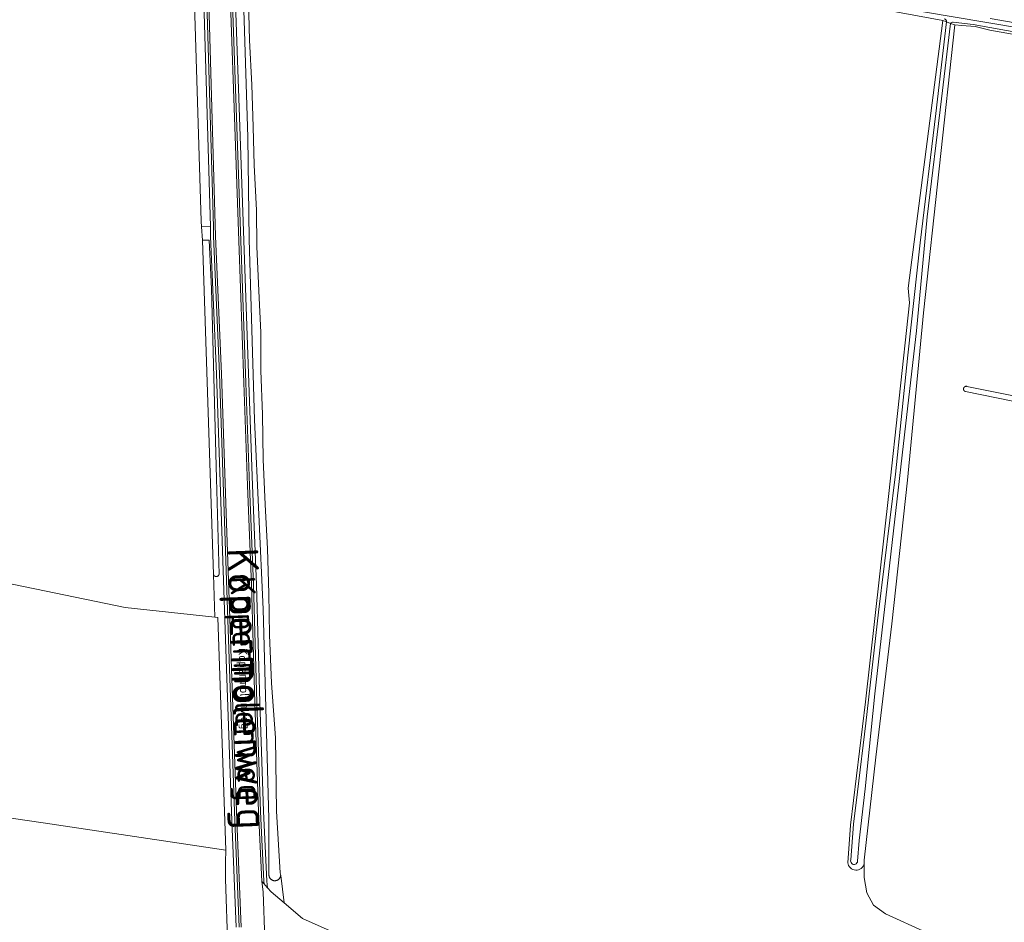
# Model space of a CAD drawing. Header units: metres. Extents: x 200031 to 204075, y 460125 to 464703.
# Tile 155 of 178: x 202222 to 202419, y 463770 to 463951. Entities that reach past the tile are written whole.
import ezdxf
from ezdxf.enums import TextEntityAlignment as Align

# ---------------------------------------------------------------- set-up
doc = ezdxf.new("R2010")
doc.units = ezdxf.units.M
doc.header["$LTSCALE"] = 2
for name, color, linetype, lineweight in [('B-WE-GR-BOS_GEMENGD-GV', 253, 'Continuous', 13), ('B-WE-GR-BOS_LOOF-GV', 253, 'Continuous', 13), ('B-WE-GR-GRAS-GV', 253, 'Continuous', 13), ('B-WE-OG-TERREIN_CULTUURSCHEIDING-GV', 253, 'Continuous', 18), ('B-WE-OG-TERREIN_ERF-GV', 253, 'Continuous', 18), ('B-WE-OG-TOPOGRAFIE-T18', 250, 'Continuous', 18), ('B-WE-OG-TOPOGRAFIE-T25_2000', 250, 'Continuous', 18), ('B-WE-OG-TOPOGRAFIE-T25_2500', 250, 'Continuous', 18), ('B-WE-OG-WATER-GV', 253, 'Continuous', 18), ('B-WE-OG-WATER_GREPPEL-GV', 253, 'Continuous', 18), ('B-WE-OG-WATER_SLOOT-GV', 253, 'Continuous', 18), ('B-WE-OG-WEG-GV', 253, 'Continuous', 18), ('B-WE-VH-VERHARDING_ASFALT-GV', 253, 'Continuous', 18), ('B-WE-VH-VERHARDING_GRASBETONSTEEN-GV', 253, 'Continuous', 18)]:
    doc.layers.add(name, color=color, linetype=linetype, lineweight=lineweight)
doc.styles.add('NLCS-ISO-M1000-T18', font='NLCS-ISO.ttf', dxfattribs={"height": 1.8})
doc.styles.add('NLCS-ISO-M2000-T25', font='NLCS-ISO.ttf', dxfattribs={"height": 5})
doc.styles.add('NLCS-ISO-M2500-T25', font='NLCS-ISO.ttf', dxfattribs={"height": 6.25})

msp = doc.modelspace()

# ---------------------------------------------------------------- linework, layer by layer
at = {"layer": 'B-WE-GR-BOS_GEMENGD-GV', "flags": 128}
msp.add_lwpolyline([(202170.096, 463798.435), (202226.531, 463790.219), (202263.122, 463784.764), (202261.549, 463831.413), (202260.964, 463831.475), (202243.007, 463833.367), (202148.23, 463852.958)], dxfattribs=at)
at = {"layer": 'B-WE-GR-BOS_LOOF-GV', "flags": 128}
for points in [[(202409.227, 463950.159), (202402.926, 463892.406), (202399.706, 463858.906), (202396.577, 463830.12), (202393.374, 463803.383), (202391.015, 463782.771), (202391.025, 463782.084), (202391.064, 463779.298), (202391.546, 463776.192), (202392.893, 463773.704), (202395.311, 463772.022), (202403.55, 463768.228)], [(202671.179, 463897.455), (202635.939, 463903.044), (202608.836, 463908.482), (202601.01, 463909.916), (202583.338, 463913.622), (202570.603, 463916.425), (202553.273, 463919.49), (202544.277, 463921.002), (202541.75, 463922.064), (202540.278, 463923.789), (202538.549, 463925.972), (202537.119, 463927.004), (202517.856, 463930.844), (202456.671, 463941.932), (202416.236, 463949.108), (202413.292, 463949.791), (202410.582, 463950.036), (202409.227, 463950.159)], [(202423.753, 463874.123), (202411.359, 463876.65), (202411.314, 463876.662), (202411.27, 463876.678), (202411.228, 463876.697), (202411.187, 463876.72), (202411.149, 463876.747), (202411.113, 463876.776), (202411.079, 463876.809), (202411.049, 463876.845), (202411.022, 463876.882), (202410.998, 463876.923), (202410.978, 463876.965), (202410.962, 463877.008), (202410.949, 463877.053), (202410.94, 463877.099), (202410.935, 463877.145), (202410.935, 463877.192), (202410.938, 463877.239), (202410.946, 463877.285), (202410.957, 463877.33), (202410.972, 463877.374), (202410.991, 463877.417), (202411.014, 463877.457), (202411.04, 463877.496), (202411.069, 463877.533), (202411.101, 463877.566), (202411.136, 463877.597), (202411.174, 463877.625), (202411.214, 463877.649), (202411.255, 463877.67), (202411.299, 463877.687), (202411.344, 463877.7), (202411.389, 463877.709), (202411.436, 463877.714), (202411.482, 463877.716), (202411.529, 463877.713), (202411.575, 463877.706), (202423.96, 463875.18)]]:
    msp.add_lwpolyline(points, dxfattribs=at)
at = {"layer": 'B-WE-GR-GRAS-GV', "flags": 128}
for points in [[(202148.23, 463852.958), (202243.007, 463833.367), (202260.964, 463831.475), (202260.685, 463839.996), (202258.494, 463906.977), (202258.272, 463909.699), (202258.181, 463910.808), (202255.455, 464000), (202254.639, 464026.719), (202255.254, 464026.742), (202255.126, 464031.829), (202254.919, 464037.234), (202254.286, 464037.021), (202199.925, 464018.736)], [(202316.48, 464032.83), (202305.547, 464033.583), (202292.798, 464034.863), (202265.078, 464035.641), (202265.133, 464027.852), (202265.144, 464026.347), (202265.473, 464021.051), (202265.838, 464012.492), (202266.336, 464004.695), (202266.451, 463995.195), (202266.587, 463987.433), (202267.001, 463978.313), (202267.092, 463970.244), (202267.366, 463961.3), (202267.662, 463955.019), (202267.919, 463947.114), (202268.358, 463938.131), (202268.645, 463929.721), (202268.834, 463922.064), (202269.259, 463913.005)], [(202387.754, 463782.212), (202388.28, 463789.774), (202391.303, 463814.481), (202395.995, 463856.259), (202400.126, 463894.469), (202399.874, 463897.348), (202406.786, 463950.994), (202358.189, 463960.038), (202342.9, 463962.999), (202321.486, 463966.32)], [(202269.259, 463913.005), (202269.369, 463905.741), (202269.767, 463896.823), (202270.153, 463888.523), (202270.173, 463880.866), (202270.46, 463872.04), (202270.631, 463863.06), (202271.057, 463854.019), (202271.516, 463845.132), (202271.778, 463836.185), (202271.874, 463827.932), (202272.329, 463818.21), (202273.105, 463807.294), (202273.225, 463797.471), (202273.266, 463792.585), (202274.064, 463780.197), (202274.134, 463779.678), (202274.863, 463774.196), (202278.516, 463771.074), (202296.925, 463762.866)], [(202263.571, 463765.018), (202263.077, 463778.94), (202263.085, 463779.816), (202263.11, 463782.52), (202263.129, 463784.568), (202263.122, 463784.764), (202226.531, 463790.219), (202170.096, 463798.435)], [(202403.55, 463768.228), (202395.311, 463772.022), (202392.893, 463773.704), (202391.546, 463776.192), (202391.064, 463779.298), (202391.025, 463782.084)]]:
    msp.add_lwpolyline(points, dxfattribs=at)
at = {"layer": 'B-WE-GR-GRAS-GV'}
msp.add_lwpolyline([(202391.025, 463782.084, -0.8553664), (202387.754, 463782.212)], format="xyb", dxfattribs=at)
at = {"layer": 'B-WE-OG-TERREIN_CULTUURSCHEIDING-GV', "flags": 128}
for points in [[(202273.254, 463778.661), (202273.187, 463778.646), (202273.119, 463778.635), (202273.051, 463778.628), (202272.982, 463778.625), (202272.914, 463778.625), (202272.845, 463778.63), (202272.777, 463778.639), (202272.71, 463778.651), (202272.643, 463778.668), (202272.577, 463778.688), (202272.513, 463778.713), (202272.45, 463778.741), (202272.389, 463778.772), (202272.33, 463778.807), (202272.273, 463778.846), (202272.219, 463778.887), (202272.167, 463778.932), (202272.117, 463778.98), (202272.071, 463779.03), (202272.027, 463779.083), (202271.987, 463779.139), (202271.95, 463779.197), (202271.916, 463779.257), (202271.886, 463779.318), (202271.86, 463779.382), (202271.837, 463779.447), (202271.818, 463779.513), (202271.803, 463779.58), (202271.792, 463779.647), (202271.752, 463791.045), (202270.594, 463833.021), (202268.912, 463870.99), (202267.804, 463907.167), (202267.534, 463927.664), (202265.288, 464000)], [(202264.294, 463977.35), (202266.726, 463906.921), (202267.749, 463878.439), (202268.505, 463857.886), (202269.276, 463837.918), (202269.955, 463814.394), (202270.724, 463792.539), (202271.36, 463778.562), (202271.515, 463777.229), (202272.26, 463776.42), (202274.863, 463774.196), (202274.134, 463779.678), (202274.126, 463779.622), (202274.114, 463779.554), (202274.097, 463779.488), (202274.077, 463779.422), (202274.053, 463779.358), (202274.025, 463779.295), (202273.993, 463779.234), (202273.959, 463779.175), (202273.92, 463779.118), (202273.879, 463779.063), (202273.834, 463779.011), (202273.786, 463778.961), (202273.736, 463778.915), (202273.683, 463778.871), (202273.627, 463778.831), (202273.57, 463778.794), (202273.51, 463778.76), (202273.448, 463778.73), (202273.385, 463778.703), (202273.32, 463778.68), (202273.254, 463778.661)], [(202265.219, 463769.309), (202264.379, 463790.649), (202264.379, 463790.652), (202263.261, 463821.093), (202263.261, 463821.095), (202261.247, 463880.183), (202260.108, 463907.748), (202260.107, 463907.758), (202260.051, 463909.649), (202260.048, 463909.752), (202258.272, 463909.699), (202258.494, 463906.977), (202259.839, 463906.989), (202260.243, 463897.227), (202261.257, 463859.243), (202261.782, 463839.995), (202261.775, 463839.972), (202261.757, 463839.927), (202261.735, 463839.884), (202261.71, 463839.843), (202261.682, 463839.805), (202261.65, 463839.769), (202261.616, 463839.735), (202261.579, 463839.705), (202261.54, 463839.678), (202261.498, 463839.654), (202261.455, 463839.634), (202261.41, 463839.617), (202261.364, 463839.604), (202261.316, 463839.596), (202261.269, 463839.591), (202261.221, 463839.59), (202261.173, 463839.593), (202261.126, 463839.6), (202261.079, 463839.611), (202261.034, 463839.626), (202260.99, 463839.644), (202260.947, 463839.666), (202260.907, 463839.692), (202260.868, 463839.721), (202260.833, 463839.753), (202260.8, 463839.788), (202260.77, 463839.826), (202260.744, 463839.865), (202260.721, 463839.907), (202260.701, 463839.951), (202260.685, 463839.996), (202260.964, 463831.475), (202261.549, 463831.413), (202263.122, 463784.764), (202263.129, 463784.568), (202263.11, 463782.52), (202263.085, 463779.816), (202263.077, 463778.94), (202263.571, 463765.018)]]:
    msp.add_lwpolyline(points, dxfattribs=at)
at = {"layer": 'B-WE-OG-TERREIN_ERF-GV', "flags": 128}
msp.add_lwpolyline([(202416.3, 463951.408), (202429.782, 463949.082)], dxfattribs=at)
at = {"layer": 'B-WE-OG-WATER-GV', "flags": 128}
for points in [[(202408.361, 463950.455), (202407.536, 463950.737), (202405.392, 463932.359), (202402.253, 463906.465), (202399.785, 463883.932), (202397.29, 463860.107), (202393.91, 463832.444), (202391.385, 463810.175), (202389.694, 463796.409), (202388.917, 463789.955), (202388.364, 463782.826)], [(202389.706, 463782.549), (202390.059, 463786.687), (202391.223, 463797.045), (202393.191, 463816.069), (202395.635, 463837.69), (202399.355, 463870.294), (202401.491, 463888.844), (202403.668, 463911.662), (202406.553, 463935.343), (202408.361, 463950.455)]]:
    msp.add_lwpolyline(points, dxfattribs=at)
at = {"layer": 'B-WE-OG-WATER-GV'}
msp.add_lwpolyline([(202388.364, 463782.826, 1.1574421), (202389.706, 463782.549)], format="xyb", dxfattribs=at)
at = {"layer": 'B-WE-OG-WATER_GREPPEL-GV', "flags": 128}
msp.add_lwpolyline([(202255.254, 464026.742), (202254.639, 464026.719), (202255.455, 464000), (202258.181, 463910.808), (202258.272, 463909.699), (202260.048, 463909.752), (202258.58, 463959.281), (202256.28, 464026.781)], close=True, dxfattribs=at)
msp.add_lwpolyline([(202265.288, 464000), (202267.534, 463927.664), (202267.804, 463907.167), (202268.912, 463870.99), (202270.594, 463833.021), (202271.752, 463791.045), (202271.792, 463779.647), (202271.803, 463779.58), (202271.818, 463779.513), (202271.837, 463779.447), (202271.86, 463779.382), (202271.886, 463779.318), (202271.916, 463779.257), (202271.95, 463779.197), (202271.987, 463779.139), (202272.027, 463779.083), (202272.071, 463779.03), (202272.117, 463778.98), (202272.167, 463778.932), (202272.219, 463778.887), (202272.273, 463778.846), (202272.33, 463778.807), (202272.389, 463778.772), (202272.45, 463778.741), (202272.513, 463778.713), (202272.577, 463778.688), (202272.643, 463778.668), (202272.71, 463778.651), (202272.777, 463778.639), (202272.845, 463778.63), (202272.914, 463778.625), (202272.982, 463778.625), (202273.051, 463778.628), (202273.119, 463778.635), (202273.187, 463778.646), (202273.254, 463778.661), (202273.32, 463778.68), (202273.385, 463778.703), (202273.448, 463778.73), (202273.51, 463778.76), (202273.57, 463778.794), (202273.627, 463778.831), (202273.683, 463778.871), (202273.736, 463778.915), (202273.786, 463778.961), (202273.834, 463779.011), (202273.879, 463779.063), (202273.92, 463779.118), (202273.959, 463779.175), (202273.993, 463779.234), (202274.025, 463779.295), (202274.053, 463779.358), (202274.077, 463779.422), (202274.097, 463779.488), (202274.114, 463779.554), (202274.126, 463779.622), (202274.134, 463779.678), (202274.064, 463780.197), (202273.266, 463792.585), (202273.225, 463797.471), (202273.105, 463807.294), (202272.329, 463818.21), (202271.874, 463827.932), (202271.778, 463836.185), (202271.516, 463845.132), (202271.057, 463854.019), (202270.631, 463863.06), (202270.46, 463872.04), (202270.173, 463880.866), (202270.153, 463888.523), (202269.767, 463896.823), (202269.369, 463905.741), (202269.259, 463913.005), (202268.834, 463922.064), (202268.645, 463929.721), (202268.358, 463938.131), (202267.919, 463947.114), (202267.662, 463955.019)], dxfattribs=at)
at = {"layer": 'B-WE-OG-WATER_SLOOT-GV', "flags": 128}
for points in [[(202322.674, 463967.802), (202338.898, 463964.524), (202370.048, 463958.76), (202402.515, 463952.797), (202435.438, 463947.251), (202459.571, 463942.923), (202481.228, 463938.82), (202503.609, 463935.053), (202522.147, 463931.716), (202539.208, 463928.356)], [(202539.208, 463928.356), (202522.147, 463931.716), (202503.609, 463935.053), (202481.228, 463938.82), (202459.571, 463942.923), (202435.438, 463947.251), (202402.515, 463952.797), (202370.048, 463958.76), (202338.898, 463964.524), (202322.674, 463967.802)], [(202321.486, 463966.32), (202342.9, 463962.999), (202358.189, 463960.038), (202406.786, 463950.994), (202407.536, 463950.737)], [(202429.782, 463949.082), (202416.3, 463951.408)], [(202406.786, 463950.994), (202399.874, 463897.348), (202400.126, 463894.469), (202395.995, 463856.259), (202391.303, 463814.481), (202388.28, 463789.774), (202387.754, 463782.212)], [(202388.364, 463782.826), (202388.917, 463789.955), (202389.694, 463796.409), (202391.385, 463810.175), (202393.91, 463832.444), (202397.29, 463860.107), (202399.785, 463883.932), (202402.253, 463906.465), (202405.392, 463932.359), (202407.536, 463950.737), (202406.786, 463950.994)], [(202391.025, 463782.084), (202391.015, 463782.771), (202393.374, 463803.383), (202396.577, 463830.12), (202399.706, 463858.906), (202402.926, 463892.406), (202409.227, 463950.159), (202408.361, 463950.455), (202406.553, 463935.343), (202403.668, 463911.662), (202401.491, 463888.844), (202399.355, 463870.294), (202395.635, 463837.69), (202393.191, 463816.069), (202391.223, 463797.045), (202390.059, 463786.687), (202389.706, 463782.549)], [(202407.536, 463950.737), (202408.361, 463950.455)], [(202408.361, 463950.455), (202409.227, 463950.159), (202410.582, 463950.036), (202413.292, 463949.791), (202416.236, 463949.108), (202456.671, 463941.932), (202517.856, 463930.844), (202537.119, 463927.004), (202538.549, 463925.972), (202540.278, 463923.789), (202541.75, 463922.064), (202544.277, 463921.002), (202553.273, 463919.49), (202570.603, 463916.425), (202583.338, 463913.622), (202601.01, 463909.916), (202608.836, 463908.482), (202635.939, 463903.044), (202671.179, 463897.455)], [(202536.909, 463927.597), (202511.2, 463932.534), (202485.339, 463937.188), (202459.307, 463941.816), (202435.522, 463946.176), (202412.895, 463950.215), (202408.884, 463950.698)], [(202408.884, 463950.698), (202412.895, 463950.215), (202435.522, 463946.176), (202459.307, 463941.816), (202485.339, 463937.188), (202511.2, 463932.534), (202536.909, 463927.597)], [(202423.96, 463875.18), (202411.575, 463877.706), (202411.529, 463877.713), (202411.482, 463877.716), (202411.436, 463877.714), (202411.389, 463877.709), (202411.344, 463877.7), (202411.299, 463877.687), (202411.255, 463877.67), (202411.214, 463877.649), (202411.174, 463877.625), (202411.136, 463877.597), (202411.101, 463877.566), (202411.069, 463877.533), (202411.04, 463877.496), (202411.014, 463877.457), (202410.991, 463877.417), (202410.972, 463877.374), (202410.957, 463877.33), (202410.946, 463877.285), (202410.938, 463877.239), (202410.935, 463877.192), (202410.935, 463877.145), (202410.94, 463877.099), (202410.949, 463877.053), (202410.962, 463877.008), (202410.978, 463876.965), (202410.998, 463876.923), (202411.022, 463876.882), (202411.049, 463876.845), (202411.079, 463876.809), (202411.113, 463876.776), (202411.149, 463876.747), (202411.187, 463876.72), (202411.228, 463876.697), (202411.27, 463876.678), (202411.314, 463876.662), (202411.359, 463876.65), (202423.753, 463874.123)]]:
    msp.add_lwpolyline(points, dxfattribs=at)
at = {"layer": 'B-WE-OG-WATER_SLOOT-GV'}
for points in [[(202407.536, 463950.737, 0.3886851), (202407.041, 463951.38)], [(202407.041, 463951.38, -0.3886851), (202407.536, 463950.737)], [(202408.884, 463950.698, 0.2363369), (202408.361, 463950.455)], [(202408.361, 463950.455, -0.2363369), (202408.884, 463950.698)], [(202387.754, 463782.212, 0.8553664), (202391.025, 463782.084)], [(202389.706, 463782.549, -1.1574421), (202388.364, 463782.826)]]:
    msp.add_lwpolyline(points, format="xyb", dxfattribs=at)
at = {"layer": 'B-WE-OG-WATER_SLOOT-GV', "flags": 128}
msp.add_lwpolyline([(202261.682, 463839.805), (202261.71, 463839.843), (202261.735, 463839.884), (202261.757, 463839.927), (202261.775, 463839.972), (202261.782, 463839.995), (202261.257, 463859.243), (202260.243, 463897.227), (202259.839, 463906.989), (202258.494, 463906.977), (202260.685, 463839.996), (202260.701, 463839.951), (202260.721, 463839.907), (202260.744, 463839.865), (202260.77, 463839.826), (202260.8, 463839.788), (202260.833, 463839.753), (202260.868, 463839.721), (202260.907, 463839.692), (202260.947, 463839.666), (202260.99, 463839.644), (202261.034, 463839.626), (202261.079, 463839.611), (202261.126, 463839.6), (202261.173, 463839.593), (202261.221, 463839.59), (202261.269, 463839.591), (202261.316, 463839.596), (202261.364, 463839.604), (202261.41, 463839.617), (202261.455, 463839.634), (202261.498, 463839.654), (202261.54, 463839.678), (202261.579, 463839.705), (202261.616, 463839.735), (202261.65, 463839.769)], close=True, dxfattribs=at)
at = {"layer": 'B-WE-OG-WEG-GV', "flags": 128}
for points in [[(202263.695, 463977.33), (202266.127, 463906.9), (202267.15, 463878.418), (202267.906, 463857.863), (202268.677, 463837.897), (202269.356, 463814.375), (202270.125, 463792.515), (202270.762, 463778.513), (202270.824, 463777.98), (202271.054, 463777.73), (202271.515, 463777.229), (202271.36, 463778.562), (202270.724, 463792.539), (202269.955, 463814.394), (202269.276, 463837.918), (202268.505, 463857.886), (202267.749, 463878.439), (202266.726, 463906.921), (202264.294, 463977.35)], [(202258.58, 463959.281), (202260.048, 463909.752), (202260.051, 463909.649), (202260.107, 463907.758), (202260.108, 463907.748), (202261.247, 463880.183), (202263.261, 463821.095), (202263.261, 463821.093), (202264.379, 463790.652), (202264.379, 463790.649), (202265.219, 463769.309)], [(202265.819, 463769.33), (202264.979, 463790.661), (202264.979, 463790.663), (202263.861, 463821.105), (202261.847, 463880.206), (202260.706, 463907.803), (202260.706, 463907.809), (202260.651, 463909.666), (202259.18, 463959.3)]]:
    msp.add_lwpolyline(points, dxfattribs=at)
at = {"layer": 'B-WE-VH-VERHARDING_ASFALT-GV', "flags": 128}
for points in [[(202270.943, 463766.943), (202270.603, 463776.415), (202270.363, 463778.481), (202269.725, 463792.499), (202268.956, 463814.362), (202268.277, 463837.884), (202267.506, 463857.848), (202266.75, 463878.403), (202265.727, 463906.886), (202263.295, 463977.316)], [(202259.58, 463959.313), (202261.106, 463907.81), (202262.247, 463880.221), (202263.268, 463850.26), (202263.919, 463831.163), (202264.261, 463821.122), (202265.379, 463790.681), (202266.219, 463769.343)], [(202296.925, 463762.866), (202278.516, 463771.074), (202274.863, 463774.196), (202272.26, 463776.42), (202271.515, 463777.229), (202271.054, 463777.73), (202270.824, 463777.98), (202270.363, 463778.481), (202270.603, 463776.415), (202270.943, 463766.943)]]:
    msp.add_lwpolyline(points, dxfattribs=at)
at = {"layer": 'B-WE-VH-VERHARDING_GRASBETONSTEEN-GV', "flags": 128}
for points in [[(202266.219, 463769.343), (202265.379, 463790.681), (202264.261, 463821.122), (202263.919, 463831.163), (202263.268, 463850.26), (202262.247, 463880.221), (202261.106, 463907.81), (202259.58, 463959.313), (202258.193, 464000), (202256.822, 464040.264), (202256.821, 464040.284), (202256.68, 464043.214), (202256.28, 464043.199), (202256.422, 464040.247), (202256.87, 464027.104), (202259.18, 463959.3), (202260.651, 463909.666), (202260.706, 463907.809), (202260.706, 463907.803), (202261.847, 463880.206), (202263.861, 463821.105), (202264.979, 463790.663), (202264.979, 463790.661), (202265.819, 463769.33)], [(202263.295, 463977.316), (202265.727, 463906.886), (202266.75, 463878.403), (202267.506, 463857.848), (202268.277, 463837.884), (202268.956, 463814.362), (202269.725, 463792.499), (202270.363, 463778.481), (202270.824, 463777.98), (202270.762, 463778.513), (202270.125, 463792.515), (202269.356, 463814.375), (202268.677, 463837.897), (202267.906, 463857.863), (202267.15, 463878.418), (202266.127, 463906.9), (202263.695, 463977.33)]]:
    msp.add_lwpolyline(points, dxfattribs=at)

# ---------------------------------------------------------------- texts
at = {"layer": 'B-WE-OG-TOPOGRAFIE-T18', "style": 'NLCS-ISO-M1000-T18'}
msp.add_text('Kopermolenweg', height=1.8, rotation=272.1, dxfattribs=at).set_placement((202266.595, 463817.11), align=Align.MIDDLE)
at = {"layer": 'B-WE-OG-TOPOGRAFIE-T25_2000', "style": 'NLCS-ISO-M2000-T25'}
msp.add_text('Kopermolenweg', height=5, rotation=272.1, dxfattribs=at).set_placement((202266.595, 463817.11), align=Align.MIDDLE)
at = {"layer": 'B-WE-OG-TOPOGRAFIE-T25_2500', "style": 'NLCS-ISO-M2500-T25'}
msp.add_text('Kopermolenweg', height=6.25, rotation=272.1, dxfattribs=at).set_placement((202266.595, 463817.11), align=Align.MIDDLE)

doc.saveas('drawing.dxf')
